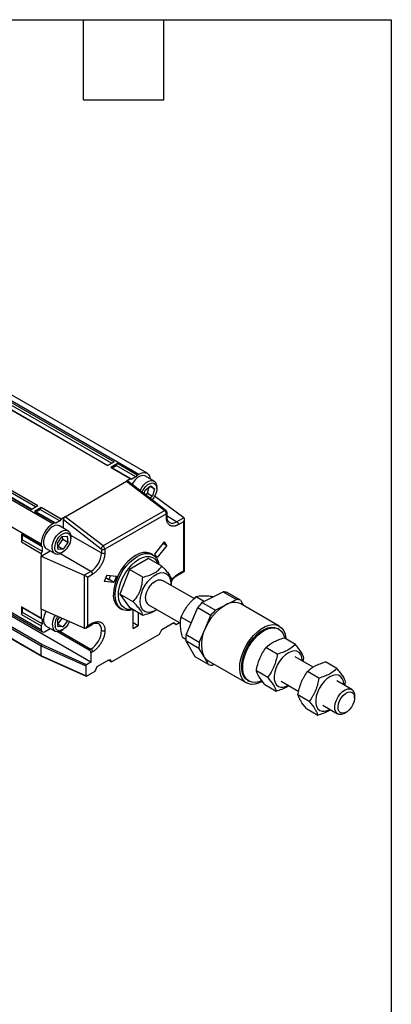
# Model space of a CAD drawing. Header units: millimetres. Extents: x 13 to 546, y 13 to 419.
# Tile 7 of 7: x 476 to 546, y 232 to 419. Entities that reach past the tile are written whole.
import ezdxf

# ---------------------------------------------------------------- set-up
doc = ezdxf.new("R2010")
doc.units = ezdxf.units.MM
doc.header["$LTSCALE"] = 2
doc.layers.add('TEXT', color=140, linetype='Continuous', lineweight=25)

msp = doc.modelspace()

# ---------------------------------------------------------------- linework, layer by layer
for p, q in [((395.102, 392.256), (498.182, 332.749)), ((499.738, 332.903), (396.657, 392.41)), ((398.936, 389.171), (493.028, 334.853)), ((399.187, 389.534), (493.468, 335.107)), ((492.211, 334.381), (397.93, 388.809)), ((398.182, 388.736), (492.274, 334.418)), ((481.84, 323.315), (378.76, 382.822)), ((477.755, 326.036), (383.474, 380.463)), ((477.818, 326.072), (383.725, 380.391)), ((478.572, 326.508), (384.48, 380.826)), ((384.731, 381.189), (479.012, 326.762)), ((376.56, 379.011), (479.641, 319.504)), ((492.211, 334.381), (493.468, 335.107)), ((494.097, 334.744), (492.84, 334.019)), ((492.84, 334.019), (496.611, 331.842)), ((492.84, 334.019), (493.091, 333.946)), ((493.091, 333.946), (493.846, 334.381)), ((493.091, 333.946), (496.863, 331.769)), ((493.846, 334.381), (494.097, 334.744)), ((497.617, 332.204), (493.846, 334.381)), ((497.868, 332.567), (494.097, 334.744)), ((484.166, 324.657), (495.857, 331.406)), ((496.611, 331.842), (495.857, 331.406)), ((495.857, 331.406), (503.084, 325.843)), ((503.304, 325.867), (496.094, 331.416)), ((496.611, 331.842), (496.863, 331.769)), ((497.617, 332.204), (496.863, 331.769)), ((497.868, 332.567), (497.617, 332.204)), ((497.868, 332.567), (498.182, 332.749)), ((501.061, 331.42), (499.427, 332.364)), ((497.074, 331.148), (496.876, 330.815)), ((499.205, 329.022), (499.402, 329.729)), ((499.402, 329.729), (500.477, 330.547)), ((499.83, 329.112), (500.163, 330.309)), ((500.338, 330.442), (501.162, 329.966)), ((500.477, 330.547), (501.162, 329.966)), ((501.162, 329.966), (500.772, 328.567)), ((501.577, 329.991), (501.577, 330.281)), ((499.457, 328.828), (499.83, 329.112)), ((499.83, 329.112), (500.772, 328.567)), ((500.772, 328.567), (500.281, 328.194)), ((506.707, 324.461), (501.172, 328.57)), ((477.755, 326.036), (479.012, 326.762)), ((479.641, 326.399), (478.383, 325.673)), ((478.383, 325.673), (482.155, 323.496)), ((478.383, 325.673), (478.635, 325.6)), ((478.635, 325.6), (479.389, 326.036)), ((482.406, 323.423), (478.635, 325.6)), ((479.389, 326.036), (479.641, 326.399)), ((483.16, 323.859), (479.389, 326.036)), ((483.412, 324.222), (479.641, 326.399)), ((503.084, 325.843), (491.393, 319.094)), ((483.16, 323.859), (482.406, 323.423)), ((483.412, 324.222), (483.16, 323.859)), ((484.166, 324.657), (483.412, 324.222)), ((483.852, 324.108), (491.027, 318.584)), ((483.852, 322.487), (483.852, 324.108)), ((491.393, 319.094), (484.166, 324.657)), ((503.399, 325.231), (491.708, 318.482)), ((503.399, 324.512), (503.399, 325.231)), ((503.529, 324.693), (503.529, 325.413)), ((503.529, 324.799), (505.411, 323.713)), ((506.707, 324.461), (505.411, 323.713)), ((505.725, 323.169), (506.705, 323.734)), ((506.705, 314.399), (506.705, 323.734)), ((506.835, 314.324), (506.835, 324.172)), ((482.155, 323.496), (481.84, 323.315)), ((482.406, 323.423), (482.155, 323.496)), ((484.719, 321.986), (483.085, 322.93)), ((479.641, 319.141), (475.869, 321.318)), ((475.869, 321.318), (475.869, 319.867)), ((476.058, 321.137), (475.869, 321.318)), ((475.869, 319.867), (476.058, 320.266)), ((479.829, 318.96), (476.058, 321.137)), ((476.058, 320.266), (476.058, 321.137)), ((476.058, 320.266), (479.829, 318.089)), ((482.716, 319.633), (483.594, 320.882)), ((482.886, 319.062), (483.765, 320.312)), ((483.594, 320.882), (484.59, 320.95)), ((483.765, 320.312), (483.707, 320.89)), ((484.708, 319.768), (483.765, 320.312)), ((484.59, 320.95), (484.708, 319.768)), ((485.213, 321.149), (491.08, 317.763)), ((485.235, 320.557), (485.235, 320.847)), ((475.869, 319.867), (479.641, 317.69)), ((479.641, 319.504), (479.641, 319.141)), ((479.641, 319.141), (479.829, 318.96)), ((479.641, 317.182), (481.363, 318.176)), ((479.829, 318.089), (479.641, 317.69)), ((479.829, 318.96), (479.829, 318.089)), ((480.596, 318.619), (482.23, 317.675)), ((482.833, 318.451), (482.716, 319.633)), ((482.773, 319.055), (482.886, 319.062)), ((483.829, 318.518), (482.833, 318.451)), ((482.886, 319.062), (483.829, 318.518)), ((484.708, 319.768), (483.829, 318.518)), ((491.08, 318.482), (491.08, 317.763)), ((491.708, 318.482), (491.708, 317.763)), ((501.183, 317.57), (503.034, 319.873)), ((503.505, 319.202), (501.654, 316.899)), ((502.815, 319.6), (503.505, 319.202)), ((503.505, 319.202), (503.034, 319.873)), ((479.641, 317.69), (479.641, 317.182)), ((479.641, 307.121), (479.641, 317.182)), ((479.641, 317.182), (487.772, 313.53)), ((489.069, 314.279), (483.202, 317.666)), ((483.475, 317.799), (483.726, 317.944)), ((499.997, 316.741), (496.368, 314.646)), ((502.547, 315.269), (499.997, 316.741)), ((500.846, 317.404), (500.531, 317.585)), ((501.654, 316.899), (501.183, 317.57)), ((496.368, 314.646), (494.554, 309.97)), ((498.918, 313.174), (496.368, 314.646)), ((505.633, 313.63), (506.835, 314.324)), ((506.705, 314.399), (505.725, 313.834)), ((479.641, 303.173), (461.611, 313.581)), ((461.611, 313.281), (479.825, 302.766)), ((489.069, 314.279), (487.772, 313.53)), ((487.816, 313.508), (487.816, 303.453)), ((488.403, 313.169), (489.383, 313.735)), ((488.403, 313.169), (488.403, 303.834)), ((492.074, 313.546), (491.603, 312.331)), ((492.122, 312.898), (491.833, 312.924)), ((492.074, 313.546), (493.925, 313.38)), ((492.436, 312.716), (492.122, 312.898)), ((492.436, 312.716), (492.511, 312.71)), ((492.511, 312.71), (492.81, 313.48)), ((493.454, 312.165), (492.511, 312.71)), ((493.925, 313.38), (493.454, 312.165)), ((508.668, 309.09), (502.658, 312.56)), ((493.454, 312.165), (491.603, 312.331)), ((464.178, 309.051), (479.641, 300.125)), ((479.758, 300.347), (464.43, 309.196)), ((489.069, 297.005), (467.225, 309.615)), ((497.104, 308.497), (494.554, 309.97)), ((494.554, 309.97), (496.368, 307.388)), ((509.077, 309.471), (510.634, 308.572)), ((510.16, 308.331), (514.186, 310.383)), ((512.175, 309.512), (512.317, 309.43)), ((514.186, 310.383), (516.7, 308.931)), ((514.687, 307.905), (516.7, 308.931)), ((517.458, 308.793), (514.944, 310.244)), ((517.458, 308.793), (518.044, 307.783)), ((462.492, 308.078), (479.675, 298.158)), ((479.641, 298.238), (462.544, 308.108)), ((479.641, 305.351), (475.869, 307.528)), ((475.869, 307.528), (475.869, 306.076)), ((476.058, 307.347), (475.869, 307.528)), ((479.829, 305.169), (476.058, 307.347)), ((476.058, 306.476), (476.058, 307.347)), ((487.772, 303.47), (479.641, 307.121)), ((479.641, 307.121), (479.641, 305.351)), ((494.576, 307.27), (494.891, 307.088)), ((498.918, 305.916), (496.368, 307.388)), ((497.082, 303.445), (497.082, 306.975)), ((499.992, 307.941), (506.077, 304.428)), ((507.132, 302.223), (509.349, 307.392)), ((509.349, 307.392), (511.863, 305.941)), ((512.674, 306.879), (510.16, 308.331)), ((512.674, 306.879), (514.687, 307.905)), ((524.832, 303.865), (517.541, 308.074)), ((475.869, 306.076), (476.058, 306.476)), ((475.869, 306.076), (479.641, 303.899)), ((479.829, 304.298), (476.058, 306.476)), ((479.641, 305.351), (479.829, 305.169)), ((479.829, 305.169), (479.829, 304.298)), ((482.771, 305.052), (483.162, 305.54)), ((482.771, 303.795), (482.771, 305.052)), ((482.772, 304.257), (483.633, 305.329)), ((498.025, 306.431), (498.025, 303.99)), ((506.218, 305.596), (508.11, 304.503)), ((510.755, 303.356), (511.863, 305.941)), ((479.829, 304.298), (479.641, 303.899)), ((479.641, 303.899), (479.641, 303.173)), ((480.269, 302.81), (481.363, 303.442)), ((480.596, 303.885), (482.23, 302.941)), ((482.771, 304.257), (482.772, 304.257)), ((483.715, 303.712), (482.771, 303.795)), ((482.772, 304.257), (483.715, 303.712)), ((483.475, 303.065), (483.726, 303.21)), ((484.647, 304.873), (483.715, 303.712)), ((488.089, 303.502), (489.291, 304.196)), ((489.383, 304.4), (488.403, 303.834)), ((497.082, 304.534), (498.025, 303.99)), ((497.082, 303.445), (498.025, 303.99)), ((502.111, 302.356), (502.535, 303.254)), ((502.535, 303.254), (504.829, 304.579)), ((504.688, 304.497), (505.254, 304.17)), ((504.829, 304.579), (505.254, 304.17)), ((505.254, 304.17), (505.888, 304.537)), ((509.646, 300.771), (510.755, 303.356)), ((524.754, 303.294), (524.565, 303.403)), ((482.709, 302.825), (488.754, 299.335)), ((483.173, 302.92), (489.069, 299.517)), ((492.997, 297.095), (502.111, 302.356)), ((506.457, 301.762), (507.077, 301.405)), ((509.646, 300.771), (507.132, 302.223)), ((527.904, 300.39), (525.752, 301.632)), ((479.641, 300.125), (488.126, 296.315)), ((479.641, 298.238), (479.641, 300.125)), ((488.252, 296.533), (479.758, 300.347)), ((489.069, 299.517), (488.754, 299.335)), ((507.079, 301.146), (509.593, 299.694)), ((508.888, 298.028), (507.079, 301.146)), ((510.498, 298.136), (509.593, 299.694)), ((524.459, 298.534), (522.307, 299.777)), ((488.126, 294.428), (479.641, 298.238)), ((479.68, 298.155), (488.168, 294.344)), ((489.383, 298.972), (489.069, 298.791)), ((489.069, 298.791), (489.069, 297.005)), ((490.279, 296.179), (492.573, 297.503)), ((492.573, 297.503), (492.997, 297.095)), ((511.402, 296.577), (508.888, 298.028)), ((511.402, 296.577), (510.498, 298.136)), ((531.257, 296.05), (527.863, 298.009)), ((529.384, 297.131), (529.527, 297.814)), ((488.126, 296.315), (488.126, 294.428)), ((489.069, 297.005), (488.252, 296.533)), ((489.854, 295.281), (490.279, 296.179)), ((492.431, 297.422), (492.997, 297.095)), ((511.319, 297.296), (518.61, 293.087)), ((512.503, 296.613), (512.16, 296.438)), ((535.792, 295.836), (533.64, 297.079)), ((488.252, 294.356), (489.854, 295.281)), ((522.636, 294.103), (520.484, 295.346)), ((532.347, 293.981), (530.195, 295.223)), ((518.877, 293.549), (519.066, 293.44)), ((522.106, 292.77), (524.259, 291.527)), ((525.196, 293.391), (528.518, 291.473)), ((538.579, 291.823), (535.751, 293.456)), ((537.273, 292.577), (537.415, 293.26)), ((530.524, 289.549), (528.372, 290.792)), ((539.132, 290.239), (539.132, 290.602)), ((529.995, 288.216), (532.147, 286.974)), ((533.085, 288.837), (535.913, 287.204)), ((537.246, 287.336), (537.561, 287.518))]:
    msp.add_line(p, q)
at = {"flags": 128}
for points in [[(498.182, 332.749), (498.612, 332.948), (499.024, 333.041), (499.405, 333.026), (499.738, 332.903), (500.012, 332.676), (500.215, 332.354), (500.34, 331.949), (500.36, 331.825)], [(499.427, 332.364), (499.296, 332.425), (498.887, 332.477), (498.425, 332.361), (497.946, 332.086), (497.484, 331.671), (497.074, 331.148)], [(498.396, 329.644), (498.709, 330.204), (499.119, 330.727), (499.58, 331.142), (500.06, 331.418), (500.521, 331.534), (500.93, 331.482), (501.256, 331.265), (501.476, 330.9), (501.573, 330.413), (501.577, 330.281)], [(498.801, 329.333), (498.827, 329.393), (499.118, 329.925)], [(499.118, 329.925), (499.487, 330.392), (499.903, 330.756), (500.332, 330.987), (500.74, 331.067), (501.093, 330.99), (501.363, 330.76), (501.529, 330.398), (501.576, 329.933), (501.501, 329.401), (501.31, 328.847), (501.018, 328.315), (500.683, 327.884)], [(483.085, 322.93), (483.042, 322.953), (482.65, 323.046), (482.198, 322.971), (481.72, 322.732), (481.251, 322.349), (480.826, 321.849), (480.475, 321.269), (480.226, 320.652), (480.097, 320.044), (480.097, 319.491), (480.226, 319.033), (480.475, 318.704), (480.596, 318.619)], [(482.054, 317.811), (481.827, 318.166), (481.721, 318.645), (481.746, 319.212), (481.898, 319.825), (482.168, 320.438), (482.535, 321.007), (482.971, 321.487), (483.445, 321.846), (483.921, 322.054), (484.363, 322.098), (484.74, 321.974), (485.023, 321.69), (485.191, 321.269), (485.235, 320.847)], [(482.509, 317.954), (482.307, 318.276), (482.22, 318.711), (482.256, 319.226), (482.41, 319.778), (482.671, 320.322), (483.018, 320.815), (483.422, 321.216), (483.85, 321.493), (484.269, 321.624), (484.643, 321.598), (484.943, 321.417), (485.145, 321.096), (485.232, 320.66), (485.196, 320.146), (485.042, 319.594), (484.781, 319.05), (484.434, 318.557), (484.031, 318.155), (483.602, 317.878), (483.183, 317.747), (482.809, 317.773), (482.509, 317.954)], [(500.531, 317.585), (500.261, 317.715), (499.66, 317.854), (498.994, 317.828), (498.285, 317.639), (497.554, 317.29), (496.823, 316.794), (496.114, 316.166), (495.448, 315.423), (494.847, 314.59), (494.328, 313.691), (493.907, 312.753), (493.597, 311.806), (493.407, 310.878), (493.343, 309.996)], [(493.657, 309.815), (493.721, 310.696), (493.911, 311.625), (494.221, 312.572), (494.642, 313.509), (495.161, 314.408), (495.763, 315.242), (496.428, 315.984), (497.137, 316.613), (497.868, 317.109), (498.599, 317.457), (499.308, 317.647), (499.974, 317.673), (500.575, 317.534), (501.094, 317.234), (501.515, 316.783), (501.825, 316.194), (501.997, 315.586)], [(496.908, 307.076), (496.492, 307.034), (495.892, 307.102), (495.366, 307.329), (494.93, 307.708), (494.599, 308.227), (494.383, 308.87), (494.289, 309.615), (494.321, 310.439), (494.476, 311.316), (494.751, 312.216), (495.136, 313.111), (495.618, 313.973), (496.184, 314.774), (496.813, 315.487), (497.487, 316.091), (498.182, 316.565)], [(498.182, 316.565), (498.878, 316.894), (499.552, 317.068), (500.181, 317.081), (500.746, 316.933), (501.229, 316.629), (501.614, 316.178), (501.865, 315.663)], [(498.394, 308.558), (498.458, 309.299), (498.647, 310.081), (498.954, 310.871), (499.364, 311.633), (499.86, 312.335), (500.419, 312.946), (501.019, 313.44), (501.632, 313.793), (502.231, 313.992), (502.791, 314.028), (503.286, 313.898), (503.696, 313.609), (504.003, 313.173), (504.192, 312.609), (504.256, 311.942), (504.245, 311.644)], [(499.44, 309.162), (499.504, 309.762), (499.692, 310.396), (499.992, 311.02), (500.382, 311.592), (500.837, 312.072), (501.325, 312.428), (501.813, 312.635), (502.268, 312.68), (502.658, 312.56)], [(497.04, 307), (496.428, 306.845), (495.763, 306.819), (495.161, 306.958), (494.642, 307.258), (494.221, 307.709), (493.911, 308.298), (493.721, 309.007), (493.657, 309.815)], [(501.579, 307.025), (501.019, 306.707), (500.419, 306.508), (499.86, 306.473), (499.364, 306.603), (498.954, 306.892), (498.647, 307.328), (498.458, 307.891), (498.394, 308.558)], [(480.566, 306.706), (480.475, 306.535), (480.226, 305.918), (480.097, 305.31), (480.097, 304.757), (480.226, 304.299), (480.475, 303.97), (480.596, 303.885)], [(484.986, 304.721), (484.956, 304.652), (484.66, 304.122), (484.288, 303.659), (483.871, 303.301), (483.442, 303.077), (483.036, 303.004), (482.686, 303.089), (482.42, 303.326)], [(521.609, 293.332), (520.909, 293.013), (520.189, 292.829), (519.514, 292.806), (518.903, 292.947), (518.372, 293.247), (517.938, 293.698), (517.613, 294.285), (517.406, 294.994), (517.323, 295.802), (517.367, 296.688), (517.535, 297.625), (517.825, 298.586), (518.226, 299.544), (518.728, 300.472), (519.316, 301.342), (519.973, 302.129), (520.681, 302.812), (521.418, 303.369), (522.164, 303.786), (522.898, 304.051), (523.597, 304.155), (524.243, 304.095), (524.816, 303.874), (525.3, 303.497), (525.681, 302.976), (525.948, 302.326), (526.094, 301.565), (526.106, 301.428)], [(518.877, 293.549), (518.494, 293.84), (518.126, 294.317), (517.867, 294.92), (517.726, 295.631), (517.705, 296.429), (517.807, 297.289), (518.028, 298.185), (518.361, 299.089), (518.796, 299.976), (519.32, 300.816), (519.917, 301.586), (520.568, 302.261), (521.255, 302.821), (521.956, 303.249), (522.65, 303.532), (523.315, 303.661), (523.933, 303.633), (524.482, 303.448), (524.565, 303.403)], [(521.474, 293.497), (520.981, 293.311), (520.316, 293.182), (519.698, 293.21), (519.149, 293.395), (518.683, 293.731), (518.315, 294.208), (518.056, 294.811), (517.914, 295.522), (517.894, 296.32), (517.996, 297.18), (518.217, 298.076), (518.549, 298.981), (518.985, 299.867), (519.508, 300.707), (520.105, 301.477), (520.757, 302.152), (521.444, 302.712), (522.145, 303.14), (522.838, 303.423), (523.504, 303.552), (524.121, 303.524), (524.671, 303.339), (525.137, 303.003), (525.505, 302.526), (525.764, 301.923), (525.85, 301.576)], [(529.201, 297.237), (529.199, 297.36), (529.114, 297.971), (528.909, 298.476), (528.592, 298.851), (528.179, 299.079), (527.689, 299.148), (527.144, 299.057), (526.571, 298.808), (525.996, 298.414), (525.446, 297.894), (524.946, 297.27), (524.521, 296.573), (524.189, 295.836), (523.967, 295.092), (523.865, 294.376), (523.887, 293.723), (524.033, 293.162), (524.296, 292.719), (524.663, 292.416), (525.117, 292.266), (525.117, 292.266)], [(537.089, 292.683), (537.087, 292.807), (537.002, 293.417), (536.797, 293.922), (536.48, 294.297), (536.067, 294.525), (535.577, 294.595), (535.032, 294.503), (534.459, 294.254), (533.884, 293.861), (533.334, 293.34), (532.834, 292.716), (532.409, 292.02), (532.077, 291.282), (531.855, 290.538), (531.753, 289.823), (531.775, 289.169), (531.921, 288.608), (532.184, 288.165), (532.551, 287.862), (533.005, 287.713), (533.005, 287.713)], [(537.246, 287.336), (537.136, 287.276), (536.653, 287.104), (536.21, 287.096), (535.837, 287.253), (535.561, 287.564), (535.399, 288.008), (535.364, 288.554), (535.456, 289.166), (535.671, 289.801), (535.993, 290.417), (536.4, 290.971), (536.865, 291.426), (537.356, 291.751), (537.84, 291.923), (538.283, 291.931), (538.655, 291.774), (538.931, 291.463), (539.093, 291.019), (539.132, 290.602)], [(539.129, 290.132), (539.04, 289.574), (538.83, 288.997), (538.518, 288.447), (538.129, 287.968), (537.693, 287.6), (537.246, 287.373), (536.825, 287.304), (536.464, 287.399), (536.191, 287.651), (536.029, 288.04), (535.992, 288.532), (536.081, 289.09), (536.29, 289.667), (536.603, 290.217), (536.992, 290.696), (537.428, 291.064), (537.874, 291.291), (538.296, 291.36), (538.657, 291.265), (538.93, 291.013), (539.091, 290.625), (539.129, 290.132)]]:
    msp.add_lwpolyline(points, dxfattribs=at)
for centre, radius, start, end in [((503.212, 325.686), 0.202, 63.21317, 129.29417), ((502.567, 325.189), 0.834, 2.89981, 51.62855), ((503.307, 325.435), 0.224, 294.37566, 354.29376), ((503.307, 324.715), 0.224, 294.37466, 354.3052), ((504.585, 324.798), 1.363, 243.94668, 307.26311), ((505.043, 323.138), 0.683, 2.60548, 57.39452), ((484.417, 319.287), 4.781, 122.60548, 177.39452), ((491.816, 318.404), 0.809, 121.48952, 167.14401), ((491.394, 319.089), 0.683, 242.60967, 297.39033), ((490.876, 318.44), 0.834, 2.89981, 51.62855), ((482.773, 318.75), 1.182, 232.57752, 306.44198), ((486.713, 317.961), 4.371, 302.60548, 357.39452), ((491.394, 318.369), 0.683, 242.60967, 297.39033), ((488.701, 313.703), 0.683, 2.60548, 57.39452), ((505.514, 313.807), 0.212, 303.3721, 7.32414), ((496.24, 309.664), 2.916, 173.46674, 235.22108), ((500.703, 308.998), 1.274, 172.62455, 236.06327), ((514.107, 307.808), 2.576, 71.0476, 88.25362), ((516.621, 306.356), 2.576, 71.0476, 88.25362), ((517.821, 300.888), 10.681, 135.83123, 142.48859), ((519.328, 299.92), 9.236, 120.16213, 158.15769), ((520.336, 299.437), 10.681, 135.83123, 142.48859), ((516.267, 305.393), 2.968, 64.58582, 122.16823), ((484.486, 304.264), 2.749, 142.7585, 202.7782), ((484.644, 304.238), 2.404, 141.8381, 202.3038), ((480.024, 303.111), 0.388, 170.78596, 309.20329), ((482.783, 303.924), 1.103, 221.05183, 308.82252), ((489.165, 304.376), 0.219, 305.01343, 6.29875), ((489.652, 303.183), 1.459, 354.497, 52.96644), ((516.19, 300.472), 6.153, 152.05059, 202.3145), ((486.685, 303.244), 4.424, 302.60548, 357.39452), ((514.094, 301.34), 7.017, 172.77676, 181.58833), ((488.701, 298.941), 0.683, 2.60548, 57.39452), ((516.608, 299.889), 7.017, 172.77676, 181.58833), ((488.386, 298.76), 0.683, 2.60548, 57.39452), ((512.454, 299.228), 2.24, 209.17221, 239.57269), ((512.239, 299.013), 2.576, 251.0476, 268.25362), ((525.297, 294.574), 2.314, 265.54597, 302.32662), ((533.185, 290.02), 2.314, 265.54597, 302.32662)]:
    msp.add_arc(centre, radius, start, end)
for centre, major_axis, ratio, start_param, end_param in [((495.857, 331.038), (0.219, 0.39), 0.5772719, 6.1994796, 7.0548047), ((484.166, 324.289), (0.219, 0.39), 0.5772719, 0.7716194, 2.3424157), ((506.39, 323.916), (0.314, 0.544), 0.5773346, 4.7124296, 6.1588709), ((506.707, 324.098), (-0.185, 0.406), 0.5017093, 5.4219715, 5.5463265), ((506.39, 314.581), (0.444, -0.257), 0.0000704, 0.0000406, 0.7854388), ((487.772, 313.168), (-0.269, 0.356), 0.6437924, 5.2938355, 5.4181905), ((488.089, 313.35), (0.444, -0.257), 0.0000704, 0.7854388, 2.2318791), ((487.772, 303.833), (-0.269, 0.356), 0.6437924, 2.2765979, 2.4009529), ((488.089, 304.016), (0.314, 0.544), 0.5773346, 3.2659883, 4.7124296), ((479.758, 300.202), (0.081, 0.158), 0.5404482, 0.7578647, 2.3286611), ((479.758, 298.315), (0.081, 0.158), 0.5404482, 2.3286611, 3.1690448), ((488.252, 296.388), (0.09, 0.154), 0.5773476, 0.7930691, 2.3638654), ((488.252, 294.501), (0.09, 0.154), 0.5773476, 2.3638654, 3.9346617)]:
    msp.add_ellipse(centre, major_axis=major_axis, ratio=ratio, start_param=start_param, end_param=end_param)
for points, knots in [([(503.529, 325.413), (503.526, 325.453), (503.52, 325.536), (503.468, 325.668), (503.393, 325.787), (503.333, 325.841), (503.304, 325.867)], [0, 0, 0, 0, 0.247476, 0.5072629, 0.7632429, 1, 1, 1, 1]), ([(505.725, 323.169), (505.683, 323.145), (505.599, 323.098), (505.474, 323.038), (505.35, 322.986), (505.228, 322.942), (505.107, 322.907), (504.987, 322.88), (504.835, 322.856), (504.653, 322.847), (504.449, 322.867), (504.256, 322.918), (504.078, 323.001), (503.917, 323.114), (503.776, 323.255), (503.656, 323.422), (503.561, 323.609), (503.488, 323.813), (503.437, 324.029), (503.405, 324.261), (503.401, 324.428), (503.399, 324.512)], [0, 0, 0, 0, 0.034521, 0.0687986, 0.1029323, 0.1370227, 0.1711708, 0.2054771, 0.2400408, 0.3042642, 0.3686659, 0.4342545, 0.5000278, 0.5656151, 0.6313898, 0.6956092, 0.7600149, 0.8202466, 0.879961, 0.9396987, 1, 1, 1, 1]), ([(503.99, 323.579), (503.958, 323.597), (503.86, 323.651), (503.732, 323.807), (503.61, 324.069), (503.538, 324.367), (503.536, 324.599), (503.535, 324.697)], [0, 0, 0, 0, 0.1245511, 0.375609, 0.6049236, 0.8329568, 1, 1, 1, 1]), ([(491.027, 318.584), (491.041, 318.574), (491.055, 318.557), (491.075, 318.519), (491.08, 318.498), (491.08, 318.482)], [0, 0, 0, 0, 0.5, 0.5, 1, 1, 1, 1]), ([(491.708, 317.763), (491.708, 317.714), (491.707, 317.616), (491.696, 317.466), (491.68, 317.314), (491.656, 317.159), (491.626, 317.001), (491.589, 316.842), (491.534, 316.634), (491.451, 316.377), (491.332, 316.072), (491.191, 315.768), (491.03, 315.469), (490.852, 315.18), (490.659, 314.906), (490.455, 314.65), (490.245, 314.419), (490.032, 314.212), (489.819, 314.03), (489.603, 313.868), (489.456, 313.779), (489.383, 313.735)], [0, 0, 0, 0, 0.034521, 0.0687986, 0.1029323, 0.1370227, 0.1711708, 0.2054771, 0.2400408, 0.3042642, 0.3686659, 0.4342545, 0.5000278, 0.5656151, 0.6313898, 0.6956092, 0.7600149, 0.8202466, 0.879961, 0.9396987, 1, 1, 1, 1]), ([(501.145, 313.983), (501.46, 314.165), (501.728, 314.366), (502.188, 314.799), (502.381, 315.031), (502.547, 315.269)], [0, 0, 0, 0, 0.5, 0.5, 1, 1, 1, 1]), ([(502.547, 315.269), (502.815, 314.992), (503.065, 314.723), (503.401, 314.337), (503.506, 314.212), (503.701, 313.968), (503.79, 313.849), (504.024, 313.516), (504.137, 313.321), (504.295, 312.974), (504.34, 312.822), (504.362, 312.687)], [0, 0, 0, 0, 0.25, 0.25, 0.375, 0.375, 0.5, 0.5, 0.75, 0.75, 1, 1, 1, 1]), ([(497.104, 308.497), (497.371, 308.799), (497.622, 309.119), (497.958, 309.641), (498.063, 309.822), (498.258, 310.201), (498.347, 310.399), (498.581, 311.002), (498.694, 311.42), (498.852, 312.284), (498.896, 312.73), (498.918, 313.174)], [0, 0, 0, 0, 0.25, 0.25, 0.375, 0.375, 0.5, 0.5, 0.75, 0.75, 1, 1, 1, 1]), ([(498.918, 313.174), (499.329, 313.27), (499.726, 313.38), (500.288, 313.578), (500.47, 313.65), (500.82, 313.807), (500.988, 313.892), (501.145, 313.983)], [0, 0, 0, 0, 0.5, 0.5, 0.75, 0.75, 1, 1, 1, 1]), ([(504.362, 312.687), (504.348, 312.318), (504.334, 311.937), (504.249, 311.571), (504.247, 311.561)], [0, 0, 0, 0, 0.9706281, 1, 1, 1, 1]), ([(504.329, 312.357), (504.537, 312.632), (504.938, 313.163), (505.407, 313.479), (505.633, 313.63)], [0, 0, 0, 0, 0.5197118, 1, 1, 1, 1]), ([(504.344, 312.511), (504.578, 312.811), (505.004, 313.358), (505.501, 313.686), (505.725, 313.834)], [0, 0, 0, 0, 0.5486381, 1, 1, 1, 1]), ([(506.218, 305.596), (506.522, 306.322), (506.892, 307.024), (507.499, 307.848), (507.628, 308.01), (507.894, 308.324), (508.032, 308.476), (508.459, 308.92), (508.762, 309.201), (509.077, 309.471)], [0, 0, 0, 0, 0.5, 0.5, 0.625, 0.625, 0.75, 0.75, 1, 1, 1, 1]), ([(509.077, 309.471), (509.42, 309.571), (509.83, 309.638), (510.488, 309.647), (510.626, 309.646), (510.912, 309.635), (511.06, 309.626), (511.518, 309.591), (511.84, 309.556), (512.175, 309.512)], [0, 0, 0, 0, 0.5, 0.5, 0.625, 0.625, 0.75, 0.75, 1, 1, 1, 1]), ([(498.918, 305.916), (498.896, 306.051), (498.852, 306.2), (498.735, 306.46), (498.687, 306.553), (498.57, 306.752), (498.501, 306.859), (498.267, 307.192), (498.073, 307.433), (497.626, 307.947), (497.371, 308.22), (497.104, 308.497)], [0, 0, 0, 0, 0.25, 0.25, 0.375, 0.375, 0.5, 0.5, 0.75, 0.75, 1, 1, 1, 1]), ([(501.578, 307.025), (501.531, 306.984), (501.407, 306.875), (501.246, 306.783), (501.145, 306.725)], [0, 0, 0, 0, 0.3754522, 1, 1, 1, 1]), ([(501.145, 306.725), (500.831, 306.543), (500.482, 306.389), (499.732, 306.123), (499.33, 306.012), (498.918, 305.916)], [0, 0, 0, 0, 0.5, 0.5, 1, 1, 1, 1]), ([(506.457, 301.762), (506.255, 302.482), (506.112, 303.177), (506.061, 303.992), (506.057, 304.152), (506.061, 304.462), (506.069, 304.613), (506.109, 305.052), (506.156, 305.329), (506.218, 305.596)], [0, 0, 0, 0, 0.5, 0.5, 0.625, 0.625, 0.75, 0.75, 1, 1, 1, 1]), ([(489.291, 304.196), (489.517, 304.307), (489.982, 304.535), (490.33, 304.42), (490.508, 304.361)], [0, 0, 0, 0, 0.48650723, 1, 1, 1, 1]), ([(489.383, 304.4), (489.425, 304.423), (489.51, 304.471), (489.636, 304.532), (489.761, 304.585), (489.885, 304.629), (490.008, 304.664), (490.129, 304.691), (490.283, 304.715), (490.466, 304.725), (490.672, 304.705), (490.867, 304.653), (491.047, 304.569), (491.21, 304.455), (491.352, 304.312), (491.473, 304.143), (491.569, 303.954), (491.643, 303.749), (491.695, 303.53), (491.727, 303.296), (491.731, 303.127), (491.733, 303.043)], [0, 0, 0, 0, 0.0345212, 0.068799, 0.1029328, 0.1370231, 0.1711712, 0.2054773, 0.2400408, 0.3042652, 0.3686659, 0.4342555, 0.5000279, 0.5656161, 0.6313898, 0.6956101, 0.7600149, 0.820247, 0.8799615, 0.9396991, 1, 1, 1, 1]), ([(491.733, 303.043), (491.732, 302.993), (491.731, 302.895), (491.72, 302.743), (491.704, 302.589), (491.68, 302.432), (491.65, 302.273), (491.613, 302.112), (491.556, 301.902), (491.473, 301.642), (491.352, 301.334), (491.21, 301.027), (491.048, 300.725), (490.867, 300.433), (490.673, 300.157), (490.466, 299.898), (490.254, 299.664), (490.039, 299.455), (489.824, 299.271), (489.605, 299.107), (489.457, 299.017), (489.383, 298.972)], [0, 0, 0, 0, 0.0345212, 0.068799, 0.1029328, 0.1370231, 0.1711712, 0.2054774, 0.2400408, 0.3042652, 0.3686659, 0.4342555, 0.5000279, 0.5656161, 0.6313898, 0.6956101, 0.7600149, 0.820247, 0.8799615, 0.9396991, 1, 1, 1, 1]), ([(491.104, 303.043), (491.141, 303.021), (491.188, 303.002), (491.296, 302.975), (491.357, 302.968), (491.48, 302.968), (491.541, 302.975), (491.649, 303.002), (491.696, 303.021), (491.733, 303.043)], [0, 0, 0, 0, 0.25, 0.25, 0.5, 0.5, 0.75, 0.75, 1, 1, 1, 1]), ([(522.307, 299.777), (522.707, 300.174), (523.174, 300.541), (523.906, 300.936), (524.059, 301.011), (524.375, 301.154), (524.537, 301.222), (525.038, 301.413), (525.389, 301.528), (525.752, 301.632)], [0, 0, 0, 0, 0.5, 0.5, 0.625, 0.625, 0.75, 0.75, 1, 1, 1, 1]), ([(520.484, 295.346), (520.619, 296.163), (520.817, 296.957), (521.204, 297.899), (521.288, 298.085), (521.467, 298.445), (521.561, 298.621), (521.859, 299.135), (522.076, 299.462), (522.307, 299.777)], [0, 0, 0, 0, 0.5, 0.5, 0.625, 0.625, 0.75, 0.75, 1, 1, 1, 1]), ([(527.904, 300.39), (527.504, 299.993), (527.037, 299.626), (526.305, 299.231), (526.152, 299.155), (525.836, 299.013), (525.674, 298.945), (525.173, 298.753), (524.822, 298.639), (524.459, 298.534)], [0, 0, 0, 0, 0.5, 0.5, 0.625, 0.625, 0.75, 0.75, 1, 1, 1, 1]), ([(529.527, 297.814), (529.425, 298.141), (529.259, 298.508), (528.915, 299.055), (528.839, 299.169), (528.678, 299.4), (528.592, 299.519), (528.319, 299.881), (528.118, 300.132), (527.904, 300.39)], [0, 0, 0, 0, 0.5, 0.5, 0.625, 0.625, 0.75, 0.75, 1, 1, 1, 1]), ([(524.459, 298.534), (524.324, 297.717), (524.125, 296.923), (523.738, 295.981), (523.654, 295.795), (523.476, 295.435), (523.381, 295.259), (523.084, 294.745), (522.866, 294.418), (522.636, 294.103)], [0, 0, 0, 0, 0.5, 0.5, 0.625, 0.625, 0.75, 0.75, 1, 1, 1, 1]), ([(530.195, 295.223), (530.595, 295.62), (531.062, 295.987), (531.794, 296.382), (531.947, 296.458), (532.263, 296.6), (532.425, 296.668), (532.926, 296.86), (533.277, 296.974), (533.64, 297.079)], [0, 0, 0, 0, 0.5, 0.5, 0.625, 0.625, 0.75, 0.75, 1, 1, 1, 1]), ([(535.792, 295.836), (535.392, 295.439), (534.925, 295.072), (534.193, 294.677), (534.04, 294.602), (533.725, 294.459), (533.562, 294.392), (533.061, 294.2), (532.71, 294.085), (532.347, 293.981)], [0, 0, 0, 0, 0.5, 0.5, 0.625, 0.625, 0.75, 0.75, 1, 1, 1, 1]), ([(537.415, 293.26), (537.313, 293.587), (537.148, 293.954), (536.803, 294.501), (536.728, 294.615), (536.566, 294.847), (536.48, 294.965), (536.207, 295.328), (536.006, 295.579), (535.792, 295.836)], [0, 0, 0, 0, 0.5, 0.5, 0.625, 0.625, 0.75, 0.75, 1, 1, 1, 1]), ([(522.106, 292.77), (521.679, 293.284), (521.306, 293.771), (520.961, 294.319), (520.898, 294.425), (520.785, 294.629), (520.735, 294.726), (520.602, 295.008), (520.535, 295.182), (520.484, 295.346)], [0, 0, 0, 0, 0.5, 0.5, 0.625, 0.625, 0.75, 0.75, 1, 1, 1, 1]), ([(522.636, 294.103), (523.063, 293.589), (523.436, 293.102), (523.781, 292.554), (523.845, 292.448), (523.957, 292.244), (524.007, 292.147), (524.141, 291.865), (524.207, 291.691), (524.259, 291.527)], [0, 0, 0, 0, 0.5, 0.5, 0.625, 0.625, 0.75, 0.75, 1, 1, 1, 1]), ([(528.372, 290.792), (528.507, 291.609), (528.705, 292.404), (529.092, 293.346), (529.176, 293.531), (529.355, 293.892), (529.449, 294.067), (529.747, 294.581), (529.964, 294.908), (530.195, 295.223)], [0, 0, 0, 0, 0.5, 0.5, 0.625, 0.625, 0.75, 0.75, 1, 1, 1, 1]), ([(532.347, 293.981), (532.212, 293.163), (532.014, 292.369), (531.627, 291.427), (531.542, 291.241), (531.364, 290.881), (531.27, 290.705), (530.972, 290.191), (530.754, 289.865), (530.524, 289.549)], [0, 0, 0, 0, 0.5, 0.5, 0.625, 0.625, 0.75, 0.75, 1, 1, 1, 1]), ([(524.259, 291.527), (524.633, 291.645), (525.389, 291.883), (526.189, 292.238), (526.557, 292.49), (526.648, 292.553)], [0, 0, 0, 0, 0.42408764, 0.85737225, 1, 1, 1, 1]), ([(529.995, 288.216), (529.567, 288.731), (529.194, 289.217), (528.849, 289.765), (528.786, 289.871), (528.673, 290.075), (528.623, 290.173), (528.49, 290.455), (528.423, 290.628), (528.372, 290.792)], [0, 0, 0, 0, 0.5, 0.5, 0.625, 0.625, 0.75, 0.75, 1, 1, 1, 1]), ([(530.524, 289.549), (530.952, 289.035), (531.324, 288.548), (531.67, 288.001), (531.733, 287.894), (531.845, 287.691), (531.896, 287.593), (532.029, 287.311), (532.095, 287.137), (532.147, 286.974)], [0, 0, 0, 0, 0.5, 0.5, 0.625, 0.625, 0.75, 0.75, 1, 1, 1, 1]), ([(532.147, 286.974), (532.521, 287.091), (533.277, 287.329), (534.077, 287.684), (534.445, 287.936), (534.536, 287.999)], [0, 0, 0, 0, 0.4240876, 0.8573723, 1, 1, 1, 1])]:
    msp.add_open_spline(points, degree=3, knots=knots)
at = {"layer": 'TEXT'}
for p, q in [((12.7, 419.1), (546.1, 419.1)), ((487.68, 403.86), (487.68, 419.1)), ((502.92, 403.86), (502.92, 419.1)), ((546.1, 419.1), (546.1, 12.7)), ((487.68, 403.86), (502.92, 403.86))]:
    msp.add_line(p, q, dxfattribs=at)

doc.saveas('drawing.dxf')
